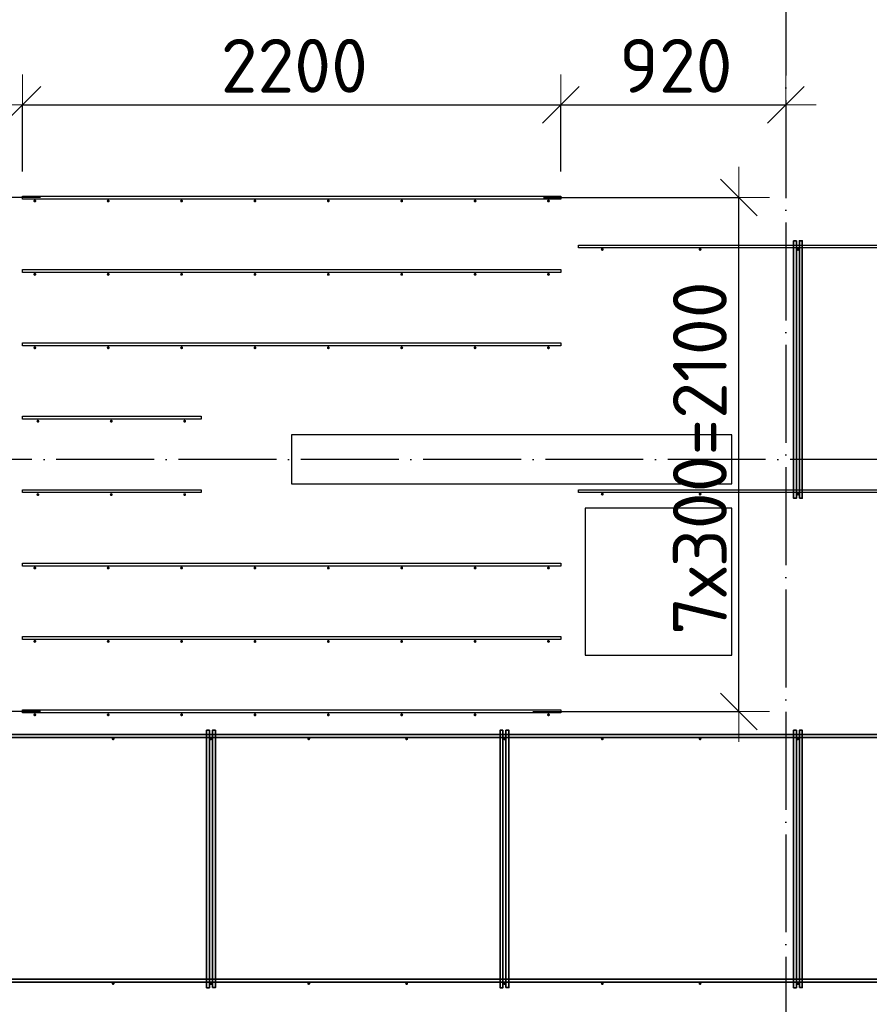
# Model space of a CAD drawing. Header units: millimetres. Extents: x -3483 to 105345, y -283423 to 72284.
# Tile 120 of 157: x 83568 to 87042, y 33393 to 37417. Entities that reach past the tile are written whole.
import ezdxf

# ---------------------------------------------------------------- set-up
doc = ezdxf.new("R2010")
doc.units = ezdxf.units.MM
doc.header["$PDMODE"] = 65
doc.linetypes.add('______11', pattern=[500, 400, -50, 0, -50])
doc.linetypes.add('______5', pattern=[1100, 800, -100, 100, -100])
for name, color, linetype, lineweight in [('Арм.стержн. Доп. арматура', 180, 'Continuous', 35), ('Колонна (1)', 7, 'Continuous', 35), ('Размерная линия_ общее', 7, 'Continuous', 13), ('Стена_ общее', 7, 'Continuous', 35), ('Фундамент_ общее', 7, 'Continuous', 35)]:
    doc.layers.add(name, color=color, linetype=linetype, lineweight=lineweight)
doc.layers.add('Арм.стержн. Фиксатор', color=7, linetype='Continuous', lineweight=35, true_color=0x501e0f)
doc.layers.add('Осевая линия_ общее', color=7, linetype='______5', lineweight=13, true_color=0xa0a0a0)
doc.styles.add('ISOCPEUR', font='ISOCPEUR')
doc.dimstyles.new('DIMSTYLE_4', dxfattribs={"dimtxt": 220, "dimasz": 250, "dimexe": 0, "dimexo": 0, "dimgap": 110, "dimtad": 2, "dimdec": 0, "dimrnd": 5, "dimzin": 12, "dimdsep": 46, "dimtxsty": 'ISOCPEUR', "dimblk1": 'ALL_ML_STRICH', "dimblk2": 'ALL_ML_STRICH', "dimsah": 1, "dimcen": 0, "dimclrd": 7, "dimclre": 256, "dimclrt": 7, "dimadec": 0, "dimazin": 0, "dimtfac": 1, "dimtdec": 0, "dimtix": 1, "dimtmove": 2, "dimatfit": 3, "dimfxl": 0, "dimtzin": 0, "dimlwd": 0, "dimlwe": -3, "dimarcsym": 0})

# ---------------------------------------------------------------- blocks, each defined once
blk = doc.blocks.new('СЛОЖНЫЙ_ОБЪЕКТ_2')
at = {"layer": 'Колонна (1)', "color": 9, "lineweight": -3, "true_color": 0xc7c7c7, "transparency": 33554687}
for p, q in [((84680, 35720), (84680, 35520)), ((86480, 35720), (84680, 35720)), ((86480, 35520), (86480, 35720)), ((84680, 35520), (86480, 35520))]:
    blk.add_line(p, q, dxfattribs=at)
blk = doc.blocks.new('ALL_ML_STRICH')
at = {"color": 0, "linetype": 'ByBlock', "lineweight": -2}
for p, q in [((0, -0.5), (0, 0.5)), ((-0.3, -0.3), (0.3, 0.3)), ((-1, 0), (0.5, 0))]:
    blk.add_line(p, q, dxfattribs=at)
blk = doc.blocks.new('*D626')
at = {"layer": 'DEFPOINTS', "color": 7, "linetype": 'Continuous', "lineweight": 13, "transparency": 33554687}
for p in [(83580, 37068.5), (83580, 36696), (85780, 36696)]:
    blk.add_point(p, dxfattribs=at)
at = {"layer": 'Размерная линия_ общее', "color": 253, "linetype": 'Continuous', "lineweight": -2, "true_color": 0xa0a0a0, "transparency": 33554687}
for p, q in [((83580, 36796), (83580, 37068.5)), ((85780, 36796), (85780, 37068.5))]:
    blk.add_line(p, q, dxfattribs=at)
at = {"layer": 'Размерная линия_ общее', "color": 7, "linetype": 'Continuous', "lineweight": -2, "transparency": 33554687}
blk.add_line((83580, 37068.5), (85780, 37068.5), dxfattribs=at)
at = {"layer": 'Размерная линия_ общее', "color": 7, "linetype": 'Continuous', "lineweight": 13, "transparency": 33554687, "xscale": 250, "yscale": 250, "zscale": 250, "rotation": 180}
blk.add_blockref('ALL_ML_STRICH', (83580, 37068.5), dxfattribs=at)
at = {"layer": 'Размерная линия_ общее', "color": 7, "linetype": 'Continuous', "lineweight": 13, "transparency": 33554687, "xscale": 250, "yscale": 250, "zscale": 250}
blk.add_blockref('ALL_ML_STRICH', (85780, 37068.5), dxfattribs=at)
at = {"layer": 'Размерная линия_ общее', "color": 7, "linetype": 'Continuous', "lineweight": 13, "transparency": 33554687, "insert": (84691, 37228.5), "char_height": 220, "width": 880, "attachment_point": 5, "style": 'ISOCPEUR'}
blk.add_mtext('\\A1;{2200}', dxfattribs=at)
blk = doc.blocks.new('*D627')
at = {"layer": 'DEFPOINTS', "color": 7, "linetype": 'Continuous', "lineweight": 13, "transparency": 33554687}
for p in [(86700, 37100.9), (85780, 37068.5), (85780, 36696)]:
    blk.add_point(p, dxfattribs=at)
at = {"layer": 'Размерная линия_ общее', "color": 253, "linetype": 'Continuous', "lineweight": -2, "true_color": 0xa0a0a0, "transparency": 33554687}
for p, q in [((85780, 36796), (85780, 37068.5)), ((86700, 37068.5), (86700, 37068.5))]:
    blk.add_line(p, q, dxfattribs=at)
at = {"layer": 'Размерная линия_ общее', "color": 7, "linetype": 'Continuous', "lineweight": -2, "transparency": 33554687}
blk.add_line((85780, 37068.5), (86700, 37068.5), dxfattribs=at)
at = {"layer": 'Размерная линия_ общее', "color": 7, "linetype": 'Continuous', "lineweight": 13, "transparency": 33554687, "xscale": 250, "yscale": 250, "zscale": 250, "rotation": 180}
blk.add_blockref('ALL_ML_STRICH', (85780, 37068.5), dxfattribs=at)
at = {"layer": 'Размерная линия_ общее', "color": 7, "linetype": 'Continuous', "lineweight": 13, "transparency": 33554687, "xscale": 250, "yscale": 250, "zscale": 250}
blk.add_blockref('ALL_ML_STRICH', (86700, 37068.5), dxfattribs=at)
at = {"layer": 'Размерная линия_ общее', "color": 7, "linetype": 'Continuous', "lineweight": 13, "transparency": 33554687, "insert": (86251, 37228.5), "char_height": 220, "width": 660, "attachment_point": 5, "style": 'ISOCPEUR'}
blk.add_mtext('\\A1;{920}', dxfattribs=at)
blk = doc.blocks.new('*D628')
at = {"layer": 'DEFPOINTS', "color": 7, "linetype": 'Continuous', "lineweight": 13, "transparency": 33554687}
for p in [(83146.2, 35620), (83167.9, 34590), (83752.7, 34590)]:
    blk.add_point(p, dxfattribs=at)
at = {"layer": 'Размерная линия_ общее', "color": 253, "linetype": 'Continuous', "lineweight": -2, "true_color": 0xa0a0a0, "transparency": 33554687}
for p, q in [((83167.9, 35620), (83167.9, 35620)), ((83652.7, 34590), (83167.9, 34590))]:
    blk.add_line(p, q, dxfattribs=at)
at = {"layer": 'Размерная линия_ общее', "color": 7, "linetype": 'Continuous', "lineweight": -2, "transparency": 33554687}
blk.add_line((83167.9, 34590), (83167.9, 35620), dxfattribs=at)
at = {"layer": 'Размерная линия_ общее', "color": 7, "linetype": 'Continuous', "lineweight": 13, "transparency": 33554687, "xscale": 250, "yscale": 250, "zscale": 250}
for p, rotation in [((83167.9, 35620), 90), ((83167.9, 34590), 270)]:
    blk.add_blockref('ALL_ML_STRICH', p, dxfattribs=dict(at, rotation=rotation))
at = {"layer": 'Размерная линия_ общее', "color": 7, "linetype": 'Continuous', "lineweight": 13, "transparency": 33554687, "insert": (83007.9, 35138), "char_height": 220, "width": 880, "attachment_point": 5, "rotation": 90, "style": 'ISOCPEUR'}
blk.add_mtext('\\A1;{1030}', dxfattribs=at)
blk = doc.blocks.new('*D629')
at = {"layer": 'DEFPOINTS', "color": 7, "linetype": 'Continuous', "lineweight": 13, "transparency": 33554687}
for p in [(83752.7, 36690), (83146.2, 35620), (83167.9, 35620)]:
    blk.add_point(p, dxfattribs=at)
at = {"layer": 'Размерная линия_ общее', "color": 253, "linetype": 'Continuous', "lineweight": -2, "true_color": 0xa0a0a0, "transparency": 33554687}
for p, q in [((83652.7, 36690), (83167.9, 36690)), ((83167.9, 35620), (83167.9, 35620))]:
    blk.add_line(p, q, dxfattribs=at)
at = {"layer": 'Размерная линия_ общее', "color": 7, "linetype": 'Continuous', "lineweight": -2, "transparency": 33554687}
blk.add_line((83167.9, 35620), (83167.9, 36690), dxfattribs=at)
at = {"layer": 'Размерная линия_ общее', "color": 7, "linetype": 'Continuous', "lineweight": 13, "transparency": 33554687, "xscale": 250, "yscale": 250, "zscale": 250}
for p, rotation in [((83167.9, 36690), 90), ((83167.9, 35620), 270)]:
    blk.add_blockref('ALL_ML_STRICH', p, dxfattribs=dict(at, rotation=rotation))
at = {"layer": 'Размерная линия_ общее', "color": 7, "linetype": 'Continuous', "lineweight": 13, "transparency": 33554687, "insert": (83007.9, 36188), "char_height": 220, "width": 880, "attachment_point": 5, "rotation": 90, "style": 'ISOCPEUR'}
blk.add_mtext('\\A1;{1070}', dxfattribs=at)
blk = doc.blocks.new('*D631')
at = {"layer": 'DEFPOINTS', "color": 7, "linetype": 'Continuous', "lineweight": 13, "transparency": 33554687}
for p in [(85610.1, 36690), (85566.7, 34590), (86509, 34590)]:
    blk.add_point(p, dxfattribs=at)
at = {"layer": 'Размерная линия_ общее', "color": 253, "linetype": 'Continuous', "lineweight": -2, "true_color": 0xa0a0a0, "transparency": 33554687}
for p, q in [((85710.1, 36690), (86509, 36690)), ((85666.7, 34590), (86509, 34590))]:
    blk.add_line(p, q, dxfattribs=at)
at = {"layer": 'Размерная линия_ общее', "color": 7, "linetype": 'Continuous', "lineweight": -2, "transparency": 33554687}
blk.add_line((86509, 34590), (86509, 36690), dxfattribs=at)
at = {"layer": 'Размерная линия_ общее', "color": 7, "linetype": 'Continuous', "lineweight": 13, "transparency": 33554687, "xscale": 250, "yscale": 250, "zscale": 250}
for p, rotation in [((86509, 36690), 90), ((86509, 34590), 270)]:
    blk.add_blockref('ALL_ML_STRICH', p, dxfattribs=dict(at, rotation=rotation))
at = {"layer": 'Размерная линия_ общее', "color": 7, "linetype": 'Continuous', "lineweight": 13, "transparency": 33554687, "insert": (86239, 34903), "char_height": 220, "width": 11, "attachment_point": 1, "rotation": 90, "line_spacing_factor": 0.60241, "style": 'ISOCPEUR'}
blk.add_mtext('7х300=2100', dxfattribs=at)

msp = doc.modelspace()

# ---------------------------------------------------------------- hatches: boundary and pattern name
at = {"layer": 'Арм.стержн. Доп. арматура', "linetype": 'Continuous', "lineweight": 35, "transparency": 33554687}
for points in [[(83636, 36676), (83635.5, 36678.3), (83634.2, 36680.2), (83632.3, 36681.5), (83630, 36682), (83627.7, 36681.5), (83625.8, 36680.2), (83624.5, 36678.3), (83624, 36676), (83624.5, 36673.7), (83625.8, 36671.8), (83627.7, 36670.5), (83630, 36670), (83632.3, 36670.5), (83634.2, 36671.8), (83635.5, 36673.7)], [(83936, 36676), (83935.5, 36678.3), (83934.2, 36680.2), (83932.3, 36681.5), (83930, 36682), (83927.7, 36681.5), (83925.8, 36680.2), (83924.5, 36678.3), (83924, 36676), (83924.5, 36673.7), (83925.8, 36671.8), (83927.7, 36670.5), (83930, 36670), (83932.3, 36670.5), (83934.2, 36671.8), (83935.5, 36673.7)], [(84236, 36676), (84235.5, 36678.3), (84234.2, 36680.2), (84232.3, 36681.5), (84230, 36682), (84227.7, 36681.5), (84225.8, 36680.2), (84224.5, 36678.3), (84224, 36676), (84224.5, 36673.7), (84225.8, 36671.8), (84227.7, 36670.5), (84230, 36670), (84232.3, 36670.5), (84234.2, 36671.8), (84235.5, 36673.7)], [(84536, 36676), (84535.5, 36678.3), (84534.2, 36680.2), (84532.3, 36681.5), (84530, 36682), (84527.7, 36681.5), (84525.8, 36680.2), (84524.5, 36678.3), (84524, 36676), (84524.5, 36673.7), (84525.8, 36671.8), (84527.7, 36670.5), (84530, 36670), (84532.3, 36670.5), (84534.2, 36671.8), (84535.5, 36673.7)], [(84836, 36676), (84835.5, 36678.3), (84834.2, 36680.2), (84832.3, 36681.5), (84830, 36682), (84827.7, 36681.5), (84825.8, 36680.2), (84824.5, 36678.3), (84824, 36676), (84824.5, 36673.7), (84825.8, 36671.8), (84827.7, 36670.5), (84830, 36670), (84832.3, 36670.5), (84834.2, 36671.8), (84835.5, 36673.7)], [(85136, 36676), (85135.5, 36678.3), (85134.2, 36680.2), (85132.3, 36681.5), (85130, 36682), (85127.7, 36681.5), (85125.8, 36680.2), (85124.5, 36678.3), (85124, 36676), (85124.5, 36673.7), (85125.8, 36671.8), (85127.7, 36670.5), (85130, 36670), (85132.3, 36670.5), (85134.2, 36671.8), (85135.5, 36673.7)], [(85436, 36676), (85435.5, 36678.3), (85434.2, 36680.2), (85432.3, 36681.5), (85430, 36682), (85427.7, 36681.5), (85425.8, 36680.2), (85424.5, 36678.3), (85424, 36676), (85424.5, 36673.7), (85425.8, 36671.8), (85427.7, 36670.5), (85430, 36670), (85432.3, 36670.5), (85434.2, 36671.8), (85435.5, 36673.7)], [(85736, 36676), (85735.5, 36678.3), (85734.2, 36680.2), (85732.3, 36681.5), (85730, 36682), (85727.7, 36681.5), (85725.8, 36680.2), (85724.5, 36678.3), (85724, 36676), (85724.5, 36673.7), (85725.8, 36671.8), (85727.7, 36670.5), (85730, 36670), (85732.3, 36670.5), (85734.2, 36671.8), (85735.5, 36673.7)], [(83636, 36376), (83635.5, 36378.3), (83634.2, 36380.2), (83632.3, 36381.5), (83630, 36382), (83627.7, 36381.5), (83625.8, 36380.2), (83624.5, 36378.3), (83624, 36376), (83624.5, 36373.7), (83625.8, 36371.8), (83627.7, 36370.5), (83630, 36370), (83632.3, 36370.5), (83634.2, 36371.8), (83635.5, 36373.7)], [(83936, 36376), (83935.5, 36378.3), (83934.2, 36380.2), (83932.3, 36381.5), (83930, 36382), (83927.7, 36381.5), (83925.8, 36380.2), (83924.5, 36378.3), (83924, 36376), (83924.5, 36373.7), (83925.8, 36371.8), (83927.7, 36370.5), (83930, 36370), (83932.3, 36370.5), (83934.2, 36371.8), (83935.5, 36373.7)], [(84236, 36376), (84235.5, 36378.3), (84234.2, 36380.2), (84232.3, 36381.5), (84230, 36382), (84227.7, 36381.5), (84225.8, 36380.2), (84224.5, 36378.3), (84224, 36376), (84224.5, 36373.7), (84225.8, 36371.8), (84227.7, 36370.5), (84230, 36370), (84232.3, 36370.5), (84234.2, 36371.8), (84235.5, 36373.7)], [(84536, 36376), (84535.5, 36378.3), (84534.2, 36380.2), (84532.3, 36381.5), (84530, 36382), (84527.7, 36381.5), (84525.8, 36380.2), (84524.5, 36378.3), (84524, 36376), (84524.5, 36373.7), (84525.8, 36371.8), (84527.7, 36370.5), (84530, 36370), (84532.3, 36370.5), (84534.2, 36371.8), (84535.5, 36373.7)], [(84836, 36376), (84835.5, 36378.3), (84834.2, 36380.2), (84832.3, 36381.5), (84830, 36382), (84827.7, 36381.5), (84825.8, 36380.2), (84824.5, 36378.3), (84824, 36376), (84824.5, 36373.7), (84825.8, 36371.8), (84827.7, 36370.5), (84830, 36370), (84832.3, 36370.5), (84834.2, 36371.8), (84835.5, 36373.7)], [(85136, 36376), (85135.5, 36378.3), (85134.2, 36380.2), (85132.3, 36381.5), (85130, 36382), (85127.7, 36381.5), (85125.8, 36380.2), (85124.5, 36378.3), (85124, 36376), (85124.5, 36373.7), (85125.8, 36371.8), (85127.7, 36370.5), (85130, 36370), (85132.3, 36370.5), (85134.2, 36371.8), (85135.5, 36373.7)], [(85436, 36376), (85435.5, 36378.3), (85434.2, 36380.2), (85432.3, 36381.5), (85430, 36382), (85427.7, 36381.5), (85425.8, 36380.2), (85424.5, 36378.3), (85424, 36376), (85424.5, 36373.7), (85425.8, 36371.8), (85427.7, 36370.5), (85430, 36370), (85432.3, 36370.5), (85434.2, 36371.8), (85435.5, 36373.7)], [(85736, 36376), (85735.5, 36378.3), (85734.2, 36380.2), (85732.3, 36381.5), (85730, 36382), (85727.7, 36381.5), (85725.8, 36380.2), (85724.5, 36378.3), (85724, 36376), (85724.5, 36373.7), (85725.8, 36371.8), (85727.7, 36370.5), (85730, 36370), (85732.3, 36370.5), (85734.2, 36371.8), (85735.5, 36373.7)], [(83636, 36076), (83635.5, 36078.3), (83634.2, 36080.2), (83632.3, 36081.5), (83630, 36082), (83627.7, 36081.5), (83625.8, 36080.2), (83624.5, 36078.3), (83624, 36076), (83624.5, 36073.7), (83625.8, 36071.8), (83627.7, 36070.5), (83630, 36070), (83632.3, 36070.5), (83634.2, 36071.8), (83635.5, 36073.7)], [(83936, 36076), (83935.5, 36078.3), (83934.2, 36080.2), (83932.3, 36081.5), (83930, 36082), (83927.7, 36081.5), (83925.8, 36080.2), (83924.5, 36078.3), (83924, 36076), (83924.5, 36073.7), (83925.8, 36071.8), (83927.7, 36070.5), (83930, 36070), (83932.3, 36070.5), (83934.2, 36071.8), (83935.5, 36073.7)], [(84236, 36076), (84235.5, 36078.3), (84234.2, 36080.2), (84232.3, 36081.5), (84230, 36082), (84227.7, 36081.5), (84225.8, 36080.2), (84224.5, 36078.3), (84224, 36076), (84224.5, 36073.7), (84225.8, 36071.8), (84227.7, 36070.5), (84230, 36070), (84232.3, 36070.5), (84234.2, 36071.8), (84235.5, 36073.7)], [(84536, 36076), (84535.5, 36078.3), (84534.2, 36080.2), (84532.3, 36081.5), (84530, 36082), (84527.7, 36081.5), (84525.8, 36080.2), (84524.5, 36078.3), (84524, 36076), (84524.5, 36073.7), (84525.8, 36071.8), (84527.7, 36070.5), (84530, 36070), (84532.3, 36070.5), (84534.2, 36071.8), (84535.5, 36073.7)], [(84836, 36076), (84835.5, 36078.3), (84834.2, 36080.2), (84832.3, 36081.5), (84830, 36082), (84827.7, 36081.5), (84825.8, 36080.2), (84824.5, 36078.3), (84824, 36076), (84824.5, 36073.7), (84825.8, 36071.8), (84827.7, 36070.5), (84830, 36070), (84832.3, 36070.5), (84834.2, 36071.8), (84835.5, 36073.7)], [(85136, 36076), (85135.5, 36078.3), (85134.2, 36080.2), (85132.3, 36081.5), (85130, 36082), (85127.7, 36081.5), (85125.8, 36080.2), (85124.5, 36078.3), (85124, 36076), (85124.5, 36073.7), (85125.8, 36071.8), (85127.7, 36070.5), (85130, 36070), (85132.3, 36070.5), (85134.2, 36071.8), (85135.5, 36073.7)], [(85436, 36076), (85435.5, 36078.3), (85434.2, 36080.2), (85432.3, 36081.5), (85430, 36082), (85427.7, 36081.5), (85425.8, 36080.2), (85424.5, 36078.3), (85424, 36076), (85424.5, 36073.7), (85425.8, 36071.8), (85427.7, 36070.5), (85430, 36070), (85432.3, 36070.5), (85434.2, 36071.8), (85435.5, 36073.7)], [(85736, 36076), (85735.5, 36078.3), (85734.2, 36080.2), (85732.3, 36081.5), (85730, 36082), (85727.7, 36081.5), (85725.8, 36080.2), (85724.5, 36078.3), (85724, 36076), (85724.5, 36073.7), (85725.8, 36071.8), (85727.7, 36070.5), (85730, 36070), (85732.3, 36070.5), (85734.2, 36071.8), (85735.5, 36073.7)], [(83648.5, 35776), (83648, 35778.3), (83646.7, 35780.2), (83644.8, 35781.5), (83642.5, 35782), (83640.2, 35781.5), (83638.3, 35780.2), (83637, 35778.3), (83636.5, 35776), (83637, 35773.7), (83638.3, 35771.8), (83640.2, 35770.5), (83642.5, 35770), (83644.8, 35770.5), (83646.7, 35771.8), (83648, 35773.7)], [(83948.5, 35776), (83948, 35778.3), (83946.7, 35780.2), (83944.8, 35781.5), (83942.5, 35782), (83940.2, 35781.5), (83938.3, 35780.2), (83937, 35778.3), (83936.5, 35776), (83937, 35773.7), (83938.3, 35771.8), (83940.2, 35770.5), (83942.5, 35770), (83944.8, 35770.5), (83946.7, 35771.8), (83948, 35773.7)], [(84248.5, 35776), (84248, 35778.3), (84246.7, 35780.2), (84244.8, 35781.5), (84242.5, 35782), (84240.2, 35781.5), (84238.3, 35780.2), (84237, 35778.3), (84236.5, 35776), (84237, 35773.7), (84238.3, 35771.8), (84240.2, 35770.5), (84242.5, 35770), (84244.8, 35770.5), (84246.7, 35771.8), (84248, 35773.7)], [(83648.5, 35476), (83648, 35478.3), (83646.7, 35480.2), (83644.8, 35481.5), (83642.5, 35482), (83640.2, 35481.5), (83638.3, 35480.2), (83637, 35478.3), (83636.5, 35476), (83637, 35473.7), (83638.3, 35471.8), (83640.2, 35470.5), (83642.5, 35470), (83644.8, 35470.5), (83646.7, 35471.8), (83648, 35473.7)], [(83948.5, 35476), (83948, 35478.3), (83946.7, 35480.2), (83944.8, 35481.5), (83942.5, 35482), (83940.2, 35481.5), (83938.3, 35480.2), (83937, 35478.3), (83936.5, 35476), (83937, 35473.7), (83938.3, 35471.8), (83940.2, 35470.5), (83942.5, 35470), (83944.8, 35470.5), (83946.7, 35471.8), (83948, 35473.7)], [(84248.5, 35476), (84248, 35478.3), (84246.7, 35480.2), (84244.8, 35481.5), (84242.5, 35482), (84240.2, 35481.5), (84238.3, 35480.2), (84237, 35478.3), (84236.5, 35476), (84237, 35473.7), (84238.3, 35471.8), (84240.2, 35470.5), (84242.5, 35470), (84244.8, 35470.5), (84246.7, 35471.8), (84248, 35473.7)], [(83636, 35176), (83635.5, 35178.3), (83634.2, 35180.2), (83632.3, 35181.5), (83630, 35182), (83627.7, 35181.5), (83625.8, 35180.2), (83624.5, 35178.3), (83624, 35176), (83624.5, 35173.7), (83625.8, 35171.8), (83627.7, 35170.5), (83630, 35170), (83632.3, 35170.5), (83634.2, 35171.8), (83635.5, 35173.7)], [(83936, 35176), (83935.5, 35178.3), (83934.2, 35180.2), (83932.3, 35181.5), (83930, 35182), (83927.7, 35181.5), (83925.8, 35180.2), (83924.5, 35178.3), (83924, 35176), (83924.5, 35173.7), (83925.8, 35171.8), (83927.7, 35170.5), (83930, 35170), (83932.3, 35170.5), (83934.2, 35171.8), (83935.5, 35173.7)], [(84236, 35176), (84235.5, 35178.3), (84234.2, 35180.2), (84232.3, 35181.5), (84230, 35182), (84227.7, 35181.5), (84225.8, 35180.2), (84224.5, 35178.3), (84224, 35176), (84224.5, 35173.7), (84225.8, 35171.8), (84227.7, 35170.5), (84230, 35170), (84232.3, 35170.5), (84234.2, 35171.8), (84235.5, 35173.7)], [(84536, 35176), (84535.5, 35178.3), (84534.2, 35180.2), (84532.3, 35181.5), (84530, 35182), (84527.7, 35181.5), (84525.8, 35180.2), (84524.5, 35178.3), (84524, 35176), (84524.5, 35173.7), (84525.8, 35171.8), (84527.7, 35170.5), (84530, 35170), (84532.3, 35170.5), (84534.2, 35171.8), (84535.5, 35173.7)], [(84836, 35176), (84835.5, 35178.3), (84834.2, 35180.2), (84832.3, 35181.5), (84830, 35182), (84827.7, 35181.5), (84825.8, 35180.2), (84824.5, 35178.3), (84824, 35176), (84824.5, 35173.7), (84825.8, 35171.8), (84827.7, 35170.5), (84830, 35170), (84832.3, 35170.5), (84834.2, 35171.8), (84835.5, 35173.7)], [(85136, 35176), (85135.5, 35178.3), (85134.2, 35180.2), (85132.3, 35181.5), (85130, 35182), (85127.7, 35181.5), (85125.8, 35180.2), (85124.5, 35178.3), (85124, 35176), (85124.5, 35173.7), (85125.8, 35171.8), (85127.7, 35170.5), (85130, 35170), (85132.3, 35170.5), (85134.2, 35171.8), (85135.5, 35173.7)], [(85436, 35176), (85435.5, 35178.3), (85434.2, 35180.2), (85432.3, 35181.5), (85430, 35182), (85427.7, 35181.5), (85425.8, 35180.2), (85424.5, 35178.3), (85424, 35176), (85424.5, 35173.7), (85425.8, 35171.8), (85427.7, 35170.5), (85430, 35170), (85432.3, 35170.5), (85434.2, 35171.8), (85435.5, 35173.7)], [(85736, 35176), (85735.5, 35178.3), (85734.2, 35180.2), (85732.3, 35181.5), (85730, 35182), (85727.7, 35181.5), (85725.8, 35180.2), (85724.5, 35178.3), (85724, 35176), (85724.5, 35173.7), (85725.8, 35171.8), (85727.7, 35170.5), (85730, 35170), (85732.3, 35170.5), (85734.2, 35171.8), (85735.5, 35173.7)], [(83636, 34876), (83635.5, 34878.3), (83634.2, 34880.2), (83632.3, 34881.5), (83630, 34882), (83627.7, 34881.5), (83625.8, 34880.2), (83624.5, 34878.3), (83624, 34876), (83624.5, 34873.7), (83625.8, 34871.8), (83627.7, 34870.5), (83630, 34870), (83632.3, 34870.5), (83634.2, 34871.8), (83635.5, 34873.7)], [(83936, 34876), (83935.5, 34878.3), (83934.2, 34880.2), (83932.3, 34881.5), (83930, 34882), (83927.7, 34881.5), (83925.8, 34880.2), (83924.5, 34878.3), (83924, 34876), (83924.5, 34873.7), (83925.8, 34871.8), (83927.7, 34870.5), (83930, 34870), (83932.3, 34870.5), (83934.2, 34871.8), (83935.5, 34873.7)], [(84236, 34876), (84235.5, 34878.3), (84234.2, 34880.2), (84232.3, 34881.5), (84230, 34882), (84227.7, 34881.5), (84225.8, 34880.2), (84224.5, 34878.3), (84224, 34876), (84224.5, 34873.7), (84225.8, 34871.8), (84227.7, 34870.5), (84230, 34870), (84232.3, 34870.5), (84234.2, 34871.8), (84235.5, 34873.7)], [(84536, 34876), (84535.5, 34878.3), (84534.2, 34880.2), (84532.3, 34881.5), (84530, 34882), (84527.7, 34881.5), (84525.8, 34880.2), (84524.5, 34878.3), (84524, 34876), (84524.5, 34873.7), (84525.8, 34871.8), (84527.7, 34870.5), (84530, 34870), (84532.3, 34870.5), (84534.2, 34871.8), (84535.5, 34873.7)], [(84836, 34876), (84835.5, 34878.3), (84834.2, 34880.2), (84832.3, 34881.5), (84830, 34882), (84827.7, 34881.5), (84825.8, 34880.2), (84824.5, 34878.3), (84824, 34876), (84824.5, 34873.7), (84825.8, 34871.8), (84827.7, 34870.5), (84830, 34870), (84832.3, 34870.5), (84834.2, 34871.8), (84835.5, 34873.7)], [(85136, 34876), (85135.5, 34878.3), (85134.2, 34880.2), (85132.3, 34881.5), (85130, 34882), (85127.7, 34881.5), (85125.8, 34880.2), (85124.5, 34878.3), (85124, 34876), (85124.5, 34873.7), (85125.8, 34871.8), (85127.7, 34870.5), (85130, 34870), (85132.3, 34870.5), (85134.2, 34871.8), (85135.5, 34873.7)], [(85436, 34876), (85435.5, 34878.3), (85434.2, 34880.2), (85432.3, 34881.5), (85430, 34882), (85427.7, 34881.5), (85425.8, 34880.2), (85424.5, 34878.3), (85424, 34876), (85424.5, 34873.7), (85425.8, 34871.8), (85427.7, 34870.5), (85430, 34870), (85432.3, 34870.5), (85434.2, 34871.8), (85435.5, 34873.7)], [(85736, 34876), (85735.5, 34878.3), (85734.2, 34880.2), (85732.3, 34881.5), (85730, 34882), (85727.7, 34881.5), (85725.8, 34880.2), (85724.5, 34878.3), (85724, 34876), (85724.5, 34873.7), (85725.8, 34871.8), (85727.7, 34870.5), (85730, 34870), (85732.3, 34870.5), (85734.2, 34871.8), (85735.5, 34873.7)], [(83636, 34576), (83635.5, 34578.3), (83634.2, 34580.2), (83632.3, 34581.5), (83630, 34582), (83627.7, 34581.5), (83625.8, 34580.2), (83624.5, 34578.3), (83624, 34576), (83624.5, 34573.7), (83625.8, 34571.8), (83627.7, 34570.5), (83630, 34570), (83632.3, 34570.5), (83634.2, 34571.8), (83635.5, 34573.7)], [(83936, 34576), (83935.5, 34578.3), (83934.2, 34580.2), (83932.3, 34581.5), (83930, 34582), (83927.7, 34581.5), (83925.8, 34580.2), (83924.5, 34578.3), (83924, 34576), (83924.5, 34573.7), (83925.8, 34571.8), (83927.7, 34570.5), (83930, 34570), (83932.3, 34570.5), (83934.2, 34571.8), (83935.5, 34573.7)], [(84236, 34576), (84235.5, 34578.3), (84234.2, 34580.2), (84232.3, 34581.5), (84230, 34582), (84227.7, 34581.5), (84225.8, 34580.2), (84224.5, 34578.3), (84224, 34576), (84224.5, 34573.7), (84225.8, 34571.8), (84227.7, 34570.5), (84230, 34570), (84232.3, 34570.5), (84234.2, 34571.8), (84235.5, 34573.7)], [(84536, 34576), (84535.5, 34578.3), (84534.2, 34580.2), (84532.3, 34581.5), (84530, 34582), (84527.7, 34581.5), (84525.8, 34580.2), (84524.5, 34578.3), (84524, 34576), (84524.5, 34573.7), (84525.8, 34571.8), (84527.7, 34570.5), (84530, 34570), (84532.3, 34570.5), (84534.2, 34571.8), (84535.5, 34573.7)], [(84836, 34576), (84835.5, 34578.3), (84834.2, 34580.2), (84832.3, 34581.5), (84830, 34582), (84827.7, 34581.5), (84825.8, 34580.2), (84824.5, 34578.3), (84824, 34576), (84824.5, 34573.7), (84825.8, 34571.8), (84827.7, 34570.5), (84830, 34570), (84832.3, 34570.5), (84834.2, 34571.8), (84835.5, 34573.7)], [(85136, 34576), (85135.5, 34578.3), (85134.2, 34580.2), (85132.3, 34581.5), (85130, 34582), (85127.7, 34581.5), (85125.8, 34580.2), (85124.5, 34578.3), (85124, 34576), (85124.5, 34573.7), (85125.8, 34571.8), (85127.7, 34570.5), (85130, 34570), (85132.3, 34570.5), (85134.2, 34571.8), (85135.5, 34573.7)], [(85436, 34576), (85435.5, 34578.3), (85434.2, 34580.2), (85432.3, 34581.5), (85430, 34582), (85427.7, 34581.5), (85425.8, 34580.2), (85424.5, 34578.3), (85424, 34576), (85424.5, 34573.7), (85425.8, 34571.8), (85427.7, 34570.5), (85430, 34570), (85432.3, 34570.5), (85434.2, 34571.8), (85435.5, 34573.7)], [(85736, 34576), (85735.5, 34578.3), (85734.2, 34580.2), (85732.3, 34581.5), (85730, 34582), (85727.7, 34581.5), (85725.8, 34580.2), (85724.5, 34578.3), (85724, 34576), (85724.5, 34573.7), (85725.8, 34571.8), (85727.7, 34570.5), (85730, 34570), (85732.3, 34570.5), (85734.2, 34571.8), (85735.5, 34573.7)]]:
    msp.add_hatch(color=34, dxfattribs=at).paths.add_polyline_path(points)
at = {"layer": 'Арм.стержн. Фиксатор', "linetype": 'Continuous', "lineweight": 35, "transparency": 33554687}
for points in [[(85956, 36478), (85955.5, 36480.3), (85954.2, 36482.2), (85952.3, 36483.5), (85950, 36484), (85947.7, 36483.5), (85945.8, 36482.2), (85944.5, 36480.3), (85944, 36478), (85944.5, 36475.7), (85945.8, 36473.8), (85947.7, 36472.5), (85950, 36472), (85952.3, 36472.5), (85954.2, 36473.8), (85955.5, 36475.7)], [(86356, 36478), (86355.5, 36480.3), (86354.2, 36482.2), (86352.3, 36483.5), (86350, 36484), (86347.7, 36483.5), (86345.8, 36482.2), (86344.5, 36480.3), (86344, 36478), (86344.5, 36475.7), (86345.8, 36473.8), (86347.7, 36472.5), (86350, 36472), (86352.3, 36472.5), (86354.2, 36473.8), (86355.5, 36475.7)], [(86756, 36478), (86755.5, 36480.3), (86754.2, 36482.2), (86752.3, 36483.5), (86750, 36484), (86747.7, 36483.5), (86745.8, 36482.2), (86744.5, 36480.3), (86744, 36478), (86744.5, 36475.7), (86745.8, 36473.8), (86747.7, 36472.5), (86750, 36472), (86752.3, 36472.5), (86754.2, 36473.8), (86755.5, 36475.7)], [(85956, 35478), (85955.5, 35480.3), (85954.2, 35482.2), (85952.3, 35483.5), (85950, 35484), (85947.7, 35483.5), (85945.8, 35482.2), (85944.5, 35480.3), (85944, 35478), (85944.5, 35475.7), (85945.8, 35473.8), (85947.7, 35472.5), (85950, 35472), (85952.3, 35472.5), (85954.2, 35473.8), (85955.5, 35475.7)], [(86356, 35478), (86355.5, 35480.3), (86354.2, 35482.2), (86352.3, 35483.5), (86350, 35484), (86347.7, 35483.5), (86345.8, 35482.2), (86344.5, 35480.3), (86344, 35478), (86344.5, 35475.7), (86345.8, 35473.8), (86347.7, 35472.5), (86350, 35472), (86352.3, 35472.5), (86354.2, 35473.8), (86355.5, 35475.7)], [(86756, 35478), (86755.5, 35480.3), (86754.2, 35482.2), (86752.3, 35483.5), (86750, 35484), (86747.7, 35483.5), (86745.8, 35482.2), (86744.5, 35480.3), (86744, 35478), (86744.5, 35475.7), (86745.8, 35473.8), (86747.7, 35472.5), (86750, 35472), (86752.3, 35472.5), (86754.2, 35473.8), (86755.5, 35475.7)], [(83956, 34478), (83955.5, 34480.3), (83954.2, 34482.2), (83952.3, 34483.5), (83950, 34484), (83947.7, 34483.5), (83945.8, 34482.2), (83944.5, 34480.3), (83944, 34478), (83944.5, 34475.7), (83945.8, 34473.8), (83947.7, 34472.5), (83950, 34472), (83952.3, 34472.5), (83954.2, 34473.8), (83955.5, 34475.7)], [(84356, 34478), (84355.5, 34480.3), (84354.2, 34482.2), (84352.3, 34483.5), (84350, 34484), (84347.7, 34483.5), (84345.8, 34482.2), (84344.5, 34480.3), (84344, 34478), (84344.5, 34475.7), (84345.8, 34473.8), (84347.7, 34472.5), (84350, 34472), (84352.3, 34472.5), (84354.2, 34473.8), (84355.5, 34475.7)], [(84756, 34478), (84755.5, 34480.3), (84754.2, 34482.2), (84752.3, 34483.5), (84750, 34484), (84747.7, 34483.5), (84745.8, 34482.2), (84744.5, 34480.3), (84744, 34478), (84744.5, 34475.7), (84745.8, 34473.8), (84747.7, 34472.5), (84750, 34472), (84752.3, 34472.5), (84754.2, 34473.8), (84755.5, 34475.7)], [(85156, 34478), (85155.5, 34480.3), (85154.2, 34482.2), (85152.3, 34483.5), (85150, 34484), (85147.7, 34483.5), (85145.8, 34482.2), (85144.5, 34480.3), (85144, 34478), (85144.5, 34475.7), (85145.8, 34473.8), (85147.7, 34472.5), (85150, 34472), (85152.3, 34472.5), (85154.2, 34473.8), (85155.5, 34475.7)], [(85556, 34478), (85555.5, 34480.3), (85554.2, 34482.2), (85552.3, 34483.5), (85550, 34484), (85547.7, 34483.5), (85545.8, 34482.2), (85544.5, 34480.3), (85544, 34478), (85544.5, 34475.7), (85545.8, 34473.8), (85547.7, 34472.5), (85550, 34472), (85552.3, 34472.5), (85554.2, 34473.8), (85555.5, 34475.7)], [(85956, 34478), (85955.5, 34480.3), (85954.2, 34482.2), (85952.3, 34483.5), (85950, 34484), (85947.7, 34483.5), (85945.8, 34482.2), (85944.5, 34480.3), (85944, 34478), (85944.5, 34475.7), (85945.8, 34473.8), (85947.7, 34472.5), (85950, 34472), (85952.3, 34472.5), (85954.2, 34473.8), (85955.5, 34475.7)], [(86356, 34478), (86355.5, 34480.3), (86354.2, 34482.2), (86352.3, 34483.5), (86350, 34484), (86347.7, 34483.5), (86345.8, 34482.2), (86344.5, 34480.3), (86344, 34478), (86344.5, 34475.7), (86345.8, 34473.8), (86347.7, 34472.5), (86350, 34472), (86352.3, 34472.5), (86354.2, 34473.8), (86355.5, 34475.7)], [(86756, 34478), (86755.5, 34480.3), (86754.2, 34482.2), (86752.3, 34483.5), (86750, 34484), (86747.7, 34483.5), (86745.8, 34482.2), (86744.5, 34480.3), (86744, 34478), (86744.5, 34475.7), (86745.8, 34473.8), (86747.7, 34472.5), (86750, 34472), (86752.3, 34472.5), (86754.2, 34473.8), (86755.5, 34475.7)], [(83956, 33478), (83955.5, 33480.3), (83954.2, 33482.2), (83952.3, 33483.5), (83950, 33484), (83947.7, 33483.5), (83945.8, 33482.2), (83944.5, 33480.3), (83944, 33478), (83944.5, 33475.7), (83945.8, 33473.8), (83947.7, 33472.5), (83950, 33472), (83952.3, 33472.5), (83954.2, 33473.8), (83955.5, 33475.7)], [(84356, 33478), (84355.5, 33480.3), (84354.2, 33482.2), (84352.3, 33483.5), (84350, 33484), (84347.7, 33483.5), (84345.8, 33482.2), (84344.5, 33480.3), (84344, 33478), (84344.5, 33475.7), (84345.8, 33473.8), (84347.7, 33472.5), (84350, 33472), (84352.3, 33472.5), (84354.2, 33473.8), (84355.5, 33475.7)], [(84756, 33478), (84755.5, 33480.3), (84754.2, 33482.2), (84752.3, 33483.5), (84750, 33484), (84747.7, 33483.5), (84745.8, 33482.2), (84744.5, 33480.3), (84744, 33478), (84744.5, 33475.7), (84745.8, 33473.8), (84747.7, 33472.5), (84750, 33472), (84752.3, 33472.5), (84754.2, 33473.8), (84755.5, 33475.7)], [(85156, 33478), (85155.5, 33480.3), (85154.2, 33482.2), (85152.3, 33483.5), (85150, 33484), (85147.7, 33483.5), (85145.8, 33482.2), (85144.5, 33480.3), (85144, 33478), (85144.5, 33475.7), (85145.8, 33473.8), (85147.7, 33472.5), (85150, 33472), (85152.3, 33472.5), (85154.2, 33473.8), (85155.5, 33475.7)], [(85556, 33478), (85555.5, 33480.3), (85554.2, 33482.2), (85552.3, 33483.5), (85550, 33484), (85547.7, 33483.5), (85545.8, 33482.2), (85544.5, 33480.3), (85544, 33478), (85544.5, 33475.7), (85545.8, 33473.8), (85547.7, 33472.5), (85550, 33472), (85552.3, 33472.5), (85554.2, 33473.8), (85555.5, 33475.7)], [(85956, 33478), (85955.5, 33480.3), (85954.2, 33482.2), (85952.3, 33483.5), (85950, 33484), (85947.7, 33483.5), (85945.8, 33482.2), (85944.5, 33480.3), (85944, 33478), (85944.5, 33475.7), (85945.8, 33473.8), (85947.7, 33472.5), (85950, 33472), (85952.3, 33472.5), (85954.2, 33473.8), (85955.5, 33475.7)], [(86356, 33478), (86355.5, 33480.3), (86354.2, 33482.2), (86352.3, 33483.5), (86350, 33484), (86347.7, 33483.5), (86345.8, 33482.2), (86344.5, 33480.3), (86344, 33478), (86344.5, 33475.7), (86345.8, 33473.8), (86347.7, 33472.5), (86350, 33472), (86352.3, 33472.5), (86354.2, 33473.8), (86355.5, 33475.7)], [(86756, 33478), (86755.5, 33480.3), (86754.2, 33482.2), (86752.3, 33483.5), (86750, 33484), (86747.7, 33483.5), (86745.8, 33482.2), (86744.5, 33480.3), (86744, 33478), (86744.5, 33475.7), (86745.8, 33473.8), (86747.7, 33472.5), (86750, 33472), (86752.3, 33472.5), (86754.2, 33473.8), (86755.5, 33475.7)]]:
    msp.add_hatch(color=34, dxfattribs=at).paths.add_polyline_path(points)

# ---------------------------------------------------------------- linework, layer by layer
at = {"layer": 'Арм.стержн. Доп. арматура', "color": 34, "linetype": 'Continuous', "lineweight": 25, "transparency": 33554687}
for points in [[(85780, 36684), (83580, 36684), (83580, 36696), (85780, 36696), (85780, 36684)], [(85780, 36684), (83580, 36684), (83580, 36696), (85780, 36696), (85780, 36684)], [(85780, 36384), (83580, 36384), (83580, 36396), (85780, 36396), (85780, 36384)], [(85780, 36384), (83580, 36384), (83580, 36396), (85780, 36396), (85780, 36384)], [(85780, 36084), (83580, 36084), (83580, 36096), (85780, 36096), (85780, 36084)], [(85780, 36084), (83580, 36084), (83580, 36096), (85780, 36096), (85780, 36084)], [(84310, 35784), (83580, 35784), (83580, 35796), (84310, 35796), (84310, 35784)], [(84310, 35784), (83580, 35784), (83580, 35796), (84310, 35796), (84310, 35784)], [(84310, 35484), (83580, 35484), (83580, 35496), (84310, 35496), (84310, 35484)], [(84310, 35484), (83580, 35484), (83580, 35496), (84310, 35496), (84310, 35484)], [(85780, 35184), (83580, 35184), (83580, 35196), (85780, 35196), (85780, 35184)], [(85780, 35184), (83580, 35184), (83580, 35196), (85780, 35196), (85780, 35184)], [(85780, 34884), (83580, 34884), (83580, 34896), (85780, 34896), (85780, 34884)], [(85780, 34884), (83580, 34884), (83580, 34896), (85780, 34896), (85780, 34884)], [(85780, 34584), (83580, 34584), (83580, 34596), (85780, 34596), (85780, 34584)], [(85780, 34584), (83580, 34584), (83580, 34596), (85780, 34596), (85780, 34584)]]:
    msp.add_lwpolyline(points, dxfattribs=at)
at = {"layer": 'Арм.стержн. Фиксатор', "color": 34, "linetype": 'Continuous', "lineweight": 35, "transparency": 33554687}
for points in [[(86744, 36512.9), (86744, 35460.8), (86732, 35460.8), (86732, 36512.9), (86744, 36512.9)], [(86756, 35461.1), (86756, 36513.1), (86768, 36513.1), (86768, 35461.1), (86756, 35461.1)], [(80630, 34496), (96310, 34496), (96310, 34484), (80630, 34484), (80630, 34496)], [(80630, 34496), (96310, 34496), (96310, 34484), (80630, 34484), (80630, 34496)], [(84344, 34512.9), (84344, 33460.8), (84332, 33460.8), (84332, 34512.9), (84344, 34512.9)], [(84356, 33461.1), (84356, 34513.1), (84368, 34513.1), (84368, 33461.1), (84356, 33461.1)], [(85544, 34512.9), (85544, 33460.8), (85532, 33460.8), (85532, 34512.9), (85544, 34512.9)], [(85556, 33461.1), (85556, 34513.1), (85568, 34513.1), (85568, 33461.1), (85556, 33461.1)], [(86744, 34512.9), (86744, 33460.8), (86732, 33460.8), (86732, 34512.9), (86744, 34512.9)], [(86756, 33461.1), (86756, 34513.1), (86768, 34513.1), (86768, 33461.1), (86756, 33461.1)], [(80630, 33496), (96310, 33496), (96310, 33484), (80630, 33484), (80630, 33496)], [(80630, 33496), (96310, 33496), (96310, 33484), (80630, 33484), (80630, 33496)]]:
    msp.add_lwpolyline(points, dxfattribs=at)
at = {"layer": 'Арм.стержн. Фиксатор', "color": 34, "linetype": 'Continuous', "lineweight": 25, "transparency": 33554687}
for points in [[(85852.6, 36496), (96310, 36496), (96310, 36484), (85852.6, 36484), (85852.6, 36496)], [(85852.6, 36496), (96310, 36496), (96310, 36484), (85852.6, 36484), (85852.6, 36496)], [(85852.6, 35496), (96310, 35496), (96310, 35484), (85852.6, 35484), (85852.6, 35496)], [(85852.6, 35496), (96310, 35496), (96310, 35484), (85852.6, 35484), (85852.6, 35496)]]:
    msp.add_lwpolyline(points, dxfattribs=at)
at = {"layer": 'Осевая линия_ общее', "color": 253, "linetype": '______11', "lineweight": -3, "true_color": 0xa0a0a0, "transparency": 33554687}
for p, q in [((86700, 46590), (86700, -2827.9)), ((96620, 35620), (77142.2, 35620))]:
    msp.add_line(p, q, dxfattribs=at)
at = {"layer": 'Фундамент_ общее', "color": 7, "lineweight": 25, "transparency": 33554687}
for p, q in [((85880, 35420), (85880, 34820)), ((86480, 35420), (85880, 35420)), ((86480, 34820), (86480, 35420)), ((85880, 34820), (86480, 34820))]:
    msp.add_line(p, q, dxfattribs=at)
at = {"layer": 'Фундамент_ общее', "color": 7, "linetype": 'Continuous', "lineweight": 25, "transparency": 33554687}
for p, q in [((85880, 35420), (85880, 34820)), ((86480, 35420), (85880, 35420)), ((86480, 34820), (86480, 35420)), ((85880, 34820), (86480, 34820))]:
    msp.add_line(p, q, dxfattribs=at)

# ---------------------------------------------------------------- block references
at = {"layer": 'Стена_ общее', "color": 9, "linetype": 'Continuous', "lineweight": -3, "true_color": 0xc7c7c7, "transparency": 33554687}
msp.add_blockref('СЛОЖНЫЙ_ОБЪЕКТ_2', (0, 0), dxfattribs=at)

# ---------------------------------------------------------------- dimensions: what is measured, and where the dimension line sits
at = {"layer": 'Размерная линия_ общее', "color": 7, "linetype": 'Continuous', "lineweight": 13, "transparency": 33554687}
for base, p1, p2, picture, middle in [((85780, 37068.5), (83580, 36796), (85780, 36796), '*D626', (84691, 37228.5)), ((86700, 37068.5), (85780, 36796), (86700, 37068.5), '*D627', (86251, 37228.5))]:
    dim = msp.add_linear_dim(base=base, p1=p1, p2=p2, dimstyle='DIMSTYLE_4', override={"dimpost": '<>', "dimclrd": 7, "dimclre": 253, "dimclrt": 7, "dimlwd": 0, "dimlwe": 65533}, dxfattribs=at)
    dim.commit()
    dim.dimension.update_dxf_attribs({"geometry": picture, "text_midpoint": middle, "dimtype": 160})
for base, p1, p2, picture, middle in [((83167.9, 36690), (83167.9, 35620), (83652.7, 36690), '*D629', (83007.9, 36188)), ((83167.9, 35620), (83652.7, 34590), (83167.9, 35620), '*D628', (83007.9, 35138))]:
    dim = msp.add_linear_dim(base=base, p1=p1, p2=p2, angle=90, dimstyle='DIMSTYLE_4', override={"dimpost": '<>', "dimclrd": 7, "dimclre": 253, "dimclrt": 7, "dimlwd": 0, "dimlwe": 65533}, dxfattribs=at)
    dim.commit()
    dim.dimension.update_dxf_attribs({"geometry": picture, "text_midpoint": middle, "dimtype": 160})
dim = msp.add_linear_dim(base=(86509, 36690), p1=(85666.7, 34590), p2=(85710.1, 36690), angle=90, text='7х300=2100', dimstyle='DIMSTYLE_4', override={"dimpost": '<>', "dimclrd": 7, "dimclre": 253, "dimclrt": 7, "dimlwd": 0, "dimlwe": 65533}, dxfattribs=at)
dim.commit()
dim.dimension.update_dxf_attribs({"geometry": '*D631', "text_midpoint": (86399, 35640), "dimtype": 160})

doc.saveas('drawing.dxf')
